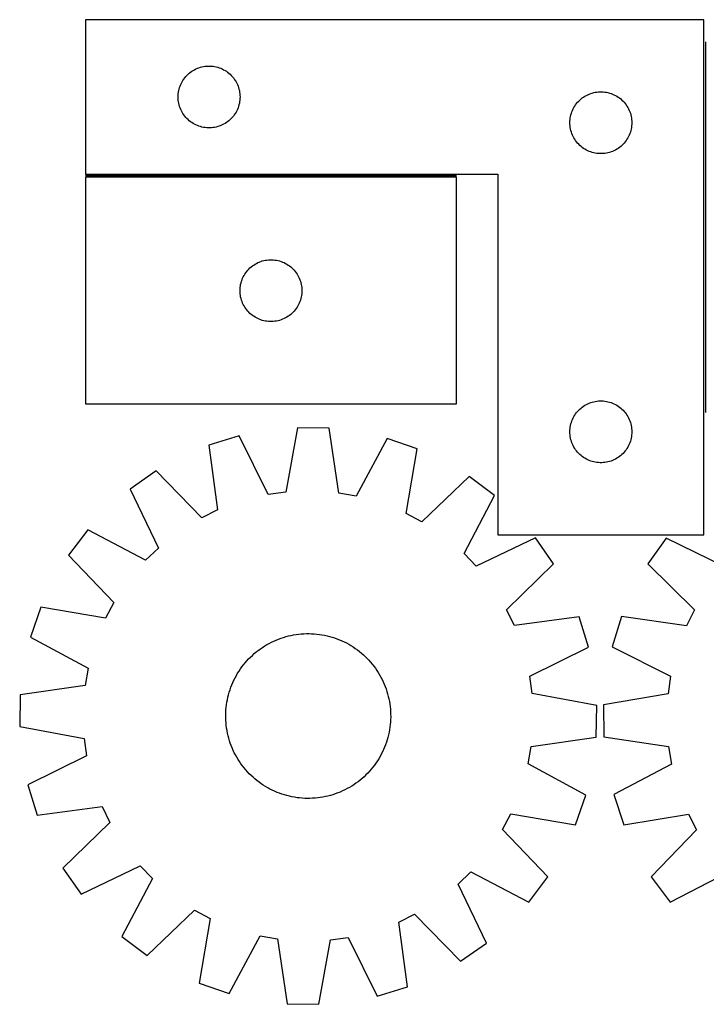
# Model space of a CAD drawing. Header units: millimetres. Extents: x 7 to 1493, y 7 to 485.
# Tile 1 of 5: x 7 to 339, y 7 to 485. Entities that reach past the tile are written whole.
import ezdxf

# ---------------------------------------------------------------- set-up
doc = ezdxf.new("R2010")
doc.units = ezdxf.units.MM
doc.layers.add('COMMON', color=5, linetype='CONTINUOUS', true_color=0x0000ff)
doc.layers.add('CUT', color=7, linetype='CONTINUOUS', true_color=0x000000)

msp = doc.modelspace()

# ---------------------------------------------------------------- linework, layer by layer
at = {"layer": 'COMMON'}
for p, q in [((339.101283, 474.459743), (339.101283, 294.459743)), ((218.351283, 409.418248), (38.351283, 409.418248))]:
    msp.add_line(p, q, dxfattribs=at)
at = {"layer": 'CUT'}
for p, q in [((338.351283, 485.168248), (38.351283, 485.168248)), ((38.351283, 485.168248), (38.351283, 410.168248)), ((338.351283, 235.168248), (338.351283, 485.168248)), ((88.162183, 458.676529), (88.742386, 459.186455)), ((88.742386, 459.186455), (89.348069, 459.665837)), ((89.348069, 459.665837), (89.977628, 460.113404)), ((89.977628, 460.113404), (90.629391, 460.527968)), ((90.629391, 460.527968), (91.301632, 460.90843)), ((91.301632, 460.90843), (91.992568, 461.253782)), ((91.992568, 461.253782), (92.700365, 461.563108)), ((92.700365, 461.563108), (93.423148, 461.835587)), ((93.423148, 461.835587), (94.158999, 462.070497)), ((94.158999, 462.070497), (94.905967, 462.267214)), ((94.905967, 462.267214), (95.662072, 462.425218)), ((95.662072, 462.425218), (96.425308, 462.544089)), ((96.425308, 462.544089), (97.193651, 462.623511)), ((97.193651, 462.623511), (97.965065, 462.663275)), ((97.965065, 462.663275), (98.737502, 462.663275)), ((98.737502, 462.663275), (99.508915, 462.623511)), ((99.508915, 462.623511), (100.277259, 462.544089)), ((100.277259, 462.544089), (101.040495, 462.425218)), ((101.040495, 462.425218), (101.7966, 462.267214)), ((101.7966, 462.267214), (102.543568, 462.070497)), ((102.543568, 462.070497), (103.279419, 461.835587)), ((103.279419, 461.835587), (104.002202, 461.563108)), ((104.002202, 461.563108), (104.709999, 461.253782)), ((104.709999, 461.253782), (105.400935, 460.90843)), ((105.400935, 460.90843), (106.073175, 460.527968)), ((106.073175, 460.527968), (106.724939, 460.113404)), ((106.724939, 460.113404), (107.354498, 459.665837)), ((107.354498, 459.665837), (107.960181, 459.186455)), ((107.960181, 459.186455), (108.540383, 458.676529)), ((84.60653, 453.675057), (84.933977, 454.374655)), ((84.933977, 454.374655), (85.297005, 455.056469)), ((85.297005, 455.056469), (85.69465, 455.718691)), ((85.69465, 455.718691), (86.125858, 456.359565)), ((86.125858, 456.359565), (86.589486, 456.977391)), ((86.589486, 456.977391), (87.084304, 457.57053)), ((87.084304, 457.57053), (87.609001, 458.137411)), ((87.609001, 458.137411), (88.162183, 458.676529)), ((108.540383, 458.676529), (109.093566, 458.137411)), ((109.093566, 458.137411), (109.618262, 457.57053)), ((109.618262, 457.57053), (110.113081, 456.977391)), ((110.113081, 456.977391), (110.576708, 456.359565)), ((110.576708, 456.359565), (111.007917, 455.718691)), ((111.007917, 455.718691), (111.405562, 455.056469)), ((111.405562, 455.056469), (111.76859, 454.374655)), ((111.76859, 454.374655), (112.096037, 453.675057)), ((83.371172, 448.44043), (83.430785, 449.210563)), ((83.430785, 449.210563), (83.529965, 449.976607)), ((83.529965, 449.976607), (83.668448, 450.736529)), ((83.668448, 450.736529), (83.845868, 451.488315)), ((83.845868, 451.488315), (84.061753, 452.229971)), ((84.061753, 452.229971), (84.315531, 452.95953)), ((84.315531, 452.95953), (84.60653, 453.675057)), ((112.096037, 453.675057), (112.387036, 452.95953)), ((112.387036, 452.95953), (112.640814, 452.229971)), ((112.640814, 452.229971), (112.856699, 451.488315)), ((112.856699, 451.488315), (113.034119, 450.736529)), ((113.034119, 450.736529), (113.172602, 449.976607)), ((113.172602, 449.976607), (113.271782, 449.210563)), ((113.271782, 449.210563), (113.331395, 448.44043)), ((282.700365, 449.063108), (283.423148, 449.335587)), ((283.423148, 449.335587), (284.158999, 449.570497)), ((284.158999, 449.570497), (284.905967, 449.767214)), ((284.905967, 449.767214), (285.662072, 449.925218)), ((285.662072, 449.925218), (286.425308, 450.044089)), ((286.425308, 450.044089), (287.193651, 450.123511)), ((287.193651, 450.123511), (287.965065, 450.163275)), ((287.965065, 450.163275), (288.737502, 450.163275)), ((288.737502, 450.163275), (289.508915, 450.123511)), ((289.508915, 450.123511), (290.277259, 450.044089)), ((290.277259, 450.044089), (291.040495, 449.925218)), ((291.040495, 449.925218), (291.7966, 449.767214)), ((291.7966, 449.767214), (292.543568, 449.570497)), ((292.543568, 449.570497), (293.279419, 449.335587)), ((293.279419, 449.335587), (294.002202, 449.063108)), ((83.351283, 447.668248), (83.371172, 448.44043)), ((83.371172, 446.896067), (83.351283, 447.668248)), ((83.430785, 446.125934), (83.371172, 446.896067)), ((83.529965, 445.35989), (83.430785, 446.125934)), ((83.668448, 444.599967), (83.529965, 445.35989)), ((83.845868, 443.848182), (83.668448, 444.599967)), ((113.034119, 444.599967), (112.856699, 443.848182)), ((113.172602, 445.35989), (113.034119, 444.599967)), ((113.271782, 446.125934), (113.172602, 445.35989)), ((113.331395, 446.896067), (113.271782, 446.125934)), ((113.331395, 448.44043), (113.351283, 447.668248)), ((113.351283, 447.668248), (113.331395, 446.896067)), ((276.125858, 443.859565), (276.589486, 444.477391)), ((276.589486, 444.477391), (277.084304, 445.07053)), ((277.084304, 445.07053), (277.609001, 445.637411)), ((277.609001, 445.637411), (278.162183, 446.176529)), ((278.162183, 446.176529), (278.742386, 446.686455)), ((278.742386, 446.686455), (279.348069, 447.165837)), ((279.348069, 447.165837), (279.977628, 447.613404)), ((279.977628, 447.613404), (280.629391, 448.027968)), ((280.629391, 448.027968), (281.301632, 448.40843)), ((281.301632, 448.40843), (281.992568, 448.753782)), ((281.992568, 448.753782), (282.700365, 449.063108)), ((294.002202, 449.063108), (294.709999, 448.753782)), ((294.709999, 448.753782), (295.400935, 448.40843)), ((295.400935, 448.40843), (296.073175, 448.027968)), ((296.073175, 448.027968), (296.724939, 447.613404)), ((296.724939, 447.613404), (297.354498, 447.165837)), ((297.354498, 447.165837), (297.960181, 446.686455)), ((297.960181, 446.686455), (298.540383, 446.176529)), ((298.540383, 446.176529), (299.093566, 445.637411)), ((299.093566, 445.637411), (299.618262, 445.07053)), ((299.618262, 445.07053), (300.113081, 444.477391)), ((300.113081, 444.477391), (300.576708, 443.859565)), ((84.061753, 443.106526), (83.845868, 443.848182)), ((84.315531, 442.376967), (84.061753, 443.106526)), ((84.60653, 441.66144), (84.315531, 442.376967)), ((84.933977, 440.961842), (84.60653, 441.66144)), ((85.297005, 440.280027), (84.933977, 440.961842)), ((85.69465, 439.617806), (85.297005, 440.280027)), ((86.125858, 438.976932), (85.69465, 439.617806)), ((111.007917, 439.617806), (110.576708, 438.976932)), ((111.405562, 440.280027), (111.007917, 439.617806)), ((111.76859, 440.961842), (111.405562, 440.280027)), ((112.096037, 441.66144), (111.76859, 440.961842)), ((112.387036, 442.376967), (112.096037, 441.66144)), ((112.640814, 443.106526), (112.387036, 442.376967)), ((112.856699, 443.848182), (112.640814, 443.106526)), ((273.845868, 438.988315), (274.061753, 439.729971)), ((274.061753, 439.729971), (274.315531, 440.45953)), ((274.315531, 440.45953), (274.60653, 441.175057)), ((274.60653, 441.175057), (274.933977, 441.874655)), ((274.933977, 441.874655), (275.297005, 442.556469)), ((275.297005, 442.556469), (275.69465, 443.218691)), ((275.69465, 443.218691), (276.125858, 443.859565)), ((300.576708, 443.859565), (301.007917, 443.218691)), ((301.007917, 443.218691), (301.405562, 442.556469)), ((301.405562, 442.556469), (301.76859, 441.874655)), ((301.76859, 441.874655), (302.096037, 441.175057)), ((302.096037, 441.175057), (302.387036, 440.45953)), ((302.387036, 440.45953), (302.640814, 439.729971)), ((302.640814, 439.729971), (302.856699, 438.988315)), ((86.589486, 438.359106), (86.125858, 438.976932)), ((87.084304, 437.765967), (86.589486, 438.359106)), ((87.609001, 437.199086), (87.084304, 437.765967)), ((88.162183, 436.659968), (87.609001, 437.199086)), ((88.742386, 436.150042), (88.162183, 436.659968)), ((89.348069, 435.67066), (88.742386, 436.150042)), ((89.977628, 435.223093), (89.348069, 435.67066)), ((90.629391, 434.808529), (89.977628, 435.223093)), ((106.724939, 435.223093), (106.073175, 434.808529)), ((107.354498, 435.67066), (106.724939, 435.223093)), ((107.960181, 436.150042), (107.354498, 435.67066)), ((108.540383, 436.659968), (107.960181, 436.150042)), ((109.093566, 437.199086), (108.540383, 436.659968)), ((109.618262, 437.765967), (109.093566, 437.199086)), ((110.113081, 438.359106), (109.618262, 437.765967)), ((110.576708, 438.976932), (110.113081, 438.359106)), ((273.351283, 435.168248), (273.371172, 435.94043)), ((273.371172, 434.396067), (273.351283, 435.168248)), ((273.371172, 435.94043), (273.430785, 436.710563)), ((273.430785, 436.710563), (273.529965, 437.476607)), ((273.529965, 437.476607), (273.668448, 438.236529)), ((273.668448, 438.236529), (273.845868, 438.988315)), ((302.856699, 438.988315), (303.034119, 438.236529)), ((303.034119, 438.236529), (303.172602, 437.476607)), ((303.172602, 437.476607), (303.271782, 436.710563)), ((303.271782, 436.710563), (303.331395, 435.94043)), ((303.331395, 435.94043), (303.351283, 435.168248)), ((303.351283, 435.168248), (303.331395, 434.396067)), ((91.301632, 434.428066), (90.629391, 434.808529)), ((91.992568, 434.082715), (91.301632, 434.428066)), ((92.700365, 433.773389), (91.992568, 434.082715)), ((93.423148, 433.50091), (92.700365, 433.773389)), ((94.158999, 433.266), (93.423148, 433.50091)), ((94.905967, 433.069283), (94.158999, 433.266)), ((95.662072, 432.911279), (94.905967, 433.069283)), ((96.425308, 432.792408), (95.662072, 432.911279)), ((97.193651, 432.712986), (96.425308, 432.792408)), ((97.965065, 432.673221), (97.193651, 432.712986)), ((98.737502, 432.673221), (97.965065, 432.673221)), ((99.508915, 432.712986), (98.737502, 432.673221)), ((100.277259, 432.792408), (99.508915, 432.712986)), ((101.040495, 432.911279), (100.277259, 432.792408)), ((101.7966, 433.069283), (101.040495, 432.911279)), ((102.543568, 433.266), (101.7966, 433.069283)), ((103.279419, 433.50091), (102.543568, 433.266)), ((104.002202, 433.773389), (103.279419, 433.50091)), ((104.709999, 434.082715), (104.002202, 433.773389)), ((105.400935, 434.428066), (104.709999, 434.082715)), ((106.073175, 434.808529), (105.400935, 434.428066)), ((273.430785, 433.625934), (273.371172, 434.396067)), ((273.529965, 432.85989), (273.430785, 433.625934)), ((273.668448, 432.099967), (273.529965, 432.85989)), ((273.845868, 431.348182), (273.668448, 432.099967)), ((274.061753, 430.606526), (273.845868, 431.348182)), ((274.315531, 429.876967), (274.061753, 430.606526)), ((302.640814, 430.606526), (302.387036, 429.876967)), ((302.856699, 431.348182), (302.640814, 430.606526)), ((303.034119, 432.099967), (302.856699, 431.348182)), ((303.172602, 432.85989), (303.034119, 432.099967)), ((303.271782, 433.625934), (303.172602, 432.85989)), ((303.331395, 434.396067), (303.271782, 433.625934)), ((274.60653, 429.16144), (274.315531, 429.876967)), ((274.933977, 428.461842), (274.60653, 429.16144)), ((275.297005, 427.780027), (274.933977, 428.461842)), ((275.69465, 427.117806), (275.297005, 427.780027)), ((276.125858, 426.476932), (275.69465, 427.117806)), ((276.589486, 425.859106), (276.125858, 426.476932)), ((277.084304, 425.265967), (276.589486, 425.859106)), ((300.113081, 425.859106), (299.618262, 425.265967)), ((300.576708, 426.476932), (300.113081, 425.859106)), ((301.007917, 427.117806), (300.576708, 426.476932)), ((301.405562, 427.780027), (301.007917, 427.117806)), ((301.76859, 428.461842), (301.405562, 427.780027)), ((302.096037, 429.16144), (301.76859, 428.461842)), ((302.387036, 429.876967), (302.096037, 429.16144)), ((277.609001, 424.699086), (277.084304, 425.265967)), ((278.162183, 424.159968), (277.609001, 424.699086)), ((278.742386, 423.650042), (278.162183, 424.159968)), ((279.348069, 423.17066), (278.742386, 423.650042)), ((279.977628, 422.723093), (279.348069, 423.17066)), ((280.629391, 422.308529), (279.977628, 422.723093)), ((281.301632, 421.928066), (280.629391, 422.308529)), ((281.992568, 421.582715), (281.301632, 421.928066)), ((282.700365, 421.273389), (281.992568, 421.582715)), ((283.423148, 421.00091), (282.700365, 421.273389)), ((284.158999, 420.766), (283.423148, 421.00091)), ((284.905967, 420.569283), (284.158999, 420.766)), ((285.662072, 420.411279), (284.905967, 420.569283)), ((291.7966, 420.569283), (291.040495, 420.411279)), ((292.543568, 420.766), (291.7966, 420.569283)), ((293.279419, 421.00091), (292.543568, 420.766)), ((294.002202, 421.273389), (293.279419, 421.00091)), ((294.709999, 421.582715), (294.002202, 421.273389)), ((295.400935, 421.928066), (294.709999, 421.582715)), ((296.073175, 422.308529), (295.400935, 421.928066)), ((296.724939, 422.723093), (296.073175, 422.308529)), ((297.354498, 423.17066), (296.724939, 422.723093)), ((297.960181, 423.650042), (297.354498, 423.17066)), ((298.540383, 424.159968), (297.960181, 423.650042)), ((299.093566, 424.699086), (298.540383, 424.159968)), ((299.618262, 425.265967), (299.093566, 424.699086)), ((286.425308, 420.292408), (285.662072, 420.411279)), ((287.193651, 420.212986), (286.425308, 420.292408)), ((287.965065, 420.173221), (287.193651, 420.212986)), ((288.737502, 420.173221), (287.965065, 420.173221)), ((289.508915, 420.212986), (288.737502, 420.173221)), ((290.277259, 420.292408), (289.508915, 420.212986)), ((291.040495, 420.411279), (290.277259, 420.292408)), ((38.351283, 410.168248), (238.351283, 410.168248)), ((218.351283, 408.668247), (38.351283, 408.668247)), ((38.351283, 408.668247), (38.351283, 298.668247)), ((218.351283, 298.668247), (218.351283, 408.668247)), ((238.351283, 410.168248), (238.351283, 235.168248)), ((123.423148, 367.835586), (124.158999, 368.070496)), ((124.158999, 368.070496), (124.905967, 368.267213)), ((124.905967, 368.267213), (125.662072, 368.425217)), ((125.662072, 368.425217), (126.425308, 368.544088)), ((126.425308, 368.544088), (127.193651, 368.62351)), ((127.193651, 368.62351), (127.965065, 368.663274)), ((127.965065, 368.663274), (128.737502, 368.663274)), ((128.737502, 368.663274), (129.508915, 368.62351)), ((129.508915, 368.62351), (130.277259, 368.544088)), ((130.277259, 368.544088), (131.040495, 368.425217)), ((131.040495, 368.425217), (131.7966, 368.267213)), ((131.7966, 368.267213), (132.543568, 368.070496)), ((132.543568, 368.070496), (133.279419, 367.835586)), ((116.589486, 362.97739), (117.084304, 363.570529)), ((117.084304, 363.570529), (117.609001, 364.13741)), ((117.609001, 364.13741), (118.162183, 364.676528)), ((118.162183, 364.676528), (118.742386, 365.186454)), ((118.742386, 365.186454), (119.348069, 365.665836)), ((119.348069, 365.665836), (119.977628, 366.113403)), ((119.977628, 366.113403), (120.629391, 366.527967)), ((120.629391, 366.527967), (121.301632, 366.908429)), ((121.301632, 366.908429), (121.992568, 367.253781)), ((121.992568, 367.253781), (122.700365, 367.563107)), ((122.700365, 367.563107), (123.423148, 367.835586)), ((133.279419, 367.835586), (134.002202, 367.563107)), ((134.002202, 367.563107), (134.709999, 367.253781)), ((134.709999, 367.253781), (135.400935, 366.908429)), ((135.400935, 366.908429), (136.073175, 366.527967)), ((136.073175, 366.527967), (136.724939, 366.113403)), ((136.724939, 366.113403), (137.354498, 365.665836)), ((137.354498, 365.665836), (137.960181, 365.186454)), ((137.960181, 365.186454), (138.540383, 364.676528)), ((138.540383, 364.676528), (139.093566, 364.13741)), ((139.093566, 364.13741), (139.618262, 363.570529)), ((139.618262, 363.570529), (140.113081, 362.97739)), ((114.061753, 358.22997), (114.315531, 358.959529)), ((114.315531, 358.959529), (114.60653, 359.675056)), ((114.60653, 359.675056), (114.933977, 360.374654)), ((114.933977, 360.374654), (115.297005, 361.056468)), ((115.297005, 361.056468), (115.69465, 361.71869)), ((115.69465, 361.71869), (116.125858, 362.359564)), ((116.125858, 362.359564), (116.589486, 362.97739)), ((140.113081, 362.97739), (140.576708, 362.359564)), ((140.576708, 362.359564), (141.007917, 361.71869)), ((141.007917, 361.71869), (141.405562, 361.056468)), ((141.405562, 361.056468), (141.76859, 360.374654)), ((141.76859, 360.374654), (142.096037, 359.675056)), ((142.096037, 359.675056), (142.387036, 358.959529)), ((142.387036, 358.959529), (142.640814, 358.22997)), ((113.351283, 353.668247), (113.371172, 354.440429)), ((113.371172, 352.896066), (113.351283, 353.668247)), ((113.371172, 354.440429), (113.430785, 355.210562)), ((113.430785, 355.210562), (113.529965, 355.976606)), ((113.529965, 355.976606), (113.668448, 356.736528)), ((113.668448, 356.736528), (113.845868, 357.488314)), ((113.845868, 357.488314), (114.061753, 358.22997)), ((142.640814, 358.22997), (142.856699, 357.488314)), ((142.856699, 357.488314), (143.034119, 356.736528)), ((143.034119, 356.736528), (143.172602, 355.976606)), ((143.172602, 355.976606), (143.271782, 355.210562)), ((143.271782, 355.210562), (143.331395, 354.440429)), ((143.331395, 354.440429), (143.351283, 353.668247)), ((143.351283, 353.668247), (143.331395, 352.896066)), ((113.430785, 352.125933), (113.371172, 352.896066)), ((113.529965, 351.359889), (113.430785, 352.125933)), ((113.668448, 350.599966), (113.529965, 351.359889)), ((113.845868, 349.848181), (113.668448, 350.599966)), ((114.061753, 349.106525), (113.845868, 349.848181)), ((114.315531, 348.376966), (114.061753, 349.106525)), ((142.640814, 349.106525), (142.387036, 348.376966)), ((142.856699, 349.848181), (142.640814, 349.106525)), ((143.034119, 350.599966), (142.856699, 349.848181)), ((143.172602, 351.359889), (143.034119, 350.599966)), ((143.271782, 352.125933), (143.172602, 351.359889)), ((143.331395, 352.896066), (143.271782, 352.125933)), ((114.60653, 347.661439), (114.315531, 348.376966)), ((114.933977, 346.961841), (114.60653, 347.661439)), ((115.297005, 346.280026), (114.933977, 346.961841)), ((115.69465, 345.617805), (115.297005, 346.280026)), ((116.125858, 344.976931), (115.69465, 345.617805)), ((116.589486, 344.359105), (116.125858, 344.976931)), ((117.084304, 343.765966), (116.589486, 344.359105)), ((140.113081, 344.359105), (139.618262, 343.765966)), ((140.576708, 344.976931), (140.113081, 344.359105)), ((141.007917, 345.617805), (140.576708, 344.976931)), ((141.405562, 346.280026), (141.007917, 345.617805)), ((141.76859, 346.961841), (141.405562, 346.280026)), ((142.096037, 347.661439), (141.76859, 346.961841)), ((142.387036, 348.376966), (142.096037, 347.661439)), ((117.609001, 343.199085), (117.084304, 343.765966)), ((118.162183, 342.659967), (117.609001, 343.199085)), ((118.742386, 342.150041), (118.162183, 342.659967)), ((119.348069, 341.670659), (118.742386, 342.150041)), ((119.977628, 341.223092), (119.348069, 341.670659)), ((120.629391, 340.808528), (119.977628, 341.223092)), ((121.301632, 340.428065), (120.629391, 340.808528)), ((121.992568, 340.082714), (121.301632, 340.428065)), ((122.700365, 339.773388), (121.992568, 340.082714)), ((123.423148, 339.500909), (122.700365, 339.773388)), ((124.158999, 339.265999), (123.423148, 339.500909)), ((124.905967, 339.069282), (124.158999, 339.265999)), ((132.543568, 339.265999), (131.7966, 339.069282)), ((133.279419, 339.500909), (132.543568, 339.265999)), ((134.002202, 339.773388), (133.279419, 339.500909)), ((134.709999, 340.082714), (134.002202, 339.773388)), ((135.400935, 340.428065), (134.709999, 340.082714)), ((136.073175, 340.808528), (135.400935, 340.428065)), ((136.724939, 341.223092), (136.073175, 340.808528)), ((137.354498, 341.670659), (136.724939, 341.223092)), ((137.960181, 342.150041), (137.354498, 341.670659)), ((138.540383, 342.659967), (137.960181, 342.150041)), ((139.093566, 343.199085), (138.540383, 342.659967)), ((139.618262, 343.765966), (139.093566, 343.199085)), ((125.662072, 338.911278), (124.905967, 339.069282)), ((126.425308, 338.792407), (125.662072, 338.911278)), ((127.193651, 338.712985), (126.425308, 338.792407)), ((127.965065, 338.67322), (127.193651, 338.712985)), ((128.737502, 338.67322), (127.965065, 338.67322)), ((129.508915, 338.712985), (128.737502, 338.67322)), ((130.277259, 338.792407), (129.508915, 338.712985)), ((131.040495, 338.911278), (130.277259, 338.792407)), ((131.7966, 339.069282), (131.040495, 338.911278)), ((38.351283, 298.668247), (218.351283, 298.668247)), ((278.162183, 296.176529), (278.742386, 296.686455)), ((278.742386, 296.686455), (279.348069, 297.165837)), ((279.348069, 297.165837), (279.977628, 297.613404)), ((279.977628, 297.613404), (280.629391, 298.027968)), ((280.629391, 298.027968), (281.301632, 298.40843)), ((281.301632, 298.40843), (281.992568, 298.753782)), ((281.992568, 298.753782), (282.700365, 299.063108)), ((282.700365, 299.063108), (283.423148, 299.335587)), ((283.423148, 299.335587), (284.158999, 299.570497)), ((284.158999, 299.570497), (284.905967, 299.767214)), ((284.905967, 299.767214), (285.662072, 299.925218)), ((285.662072, 299.925218), (286.425308, 300.044089)), ((286.425308, 300.044089), (287.193651, 300.123511)), ((287.193651, 300.123511), (287.965065, 300.163275)), ((287.965065, 300.163275), (288.737502, 300.163275)), ((288.737502, 300.163275), (289.508915, 300.123511)), ((289.508915, 300.123511), (290.277259, 300.044089)), ((290.277259, 300.044089), (291.040495, 299.925218)), ((291.040495, 299.925218), (291.7966, 299.767214)), ((291.7966, 299.767214), (292.543568, 299.570497)), ((292.543568, 299.570497), (293.279419, 299.335587)), ((293.279419, 299.335587), (294.002202, 299.063108)), ((294.002202, 299.063108), (294.709999, 298.753782)), ((294.709999, 298.753782), (295.400935, 298.40843)), ((295.400935, 298.40843), (296.073175, 298.027968)), ((296.073175, 298.027968), (296.724939, 297.613404)), ((296.724939, 297.613404), (297.354498, 297.165837)), ((297.354498, 297.165837), (297.960181, 296.686455)), ((297.960181, 296.686455), (298.540383, 296.176529)), ((274.60653, 291.175057), (274.933977, 291.874655)), ((274.933977, 291.874655), (275.297005, 292.556469)), ((275.297005, 292.556469), (275.69465, 293.218691)), ((275.69465, 293.218691), (276.125858, 293.859565)), ((276.125858, 293.859565), (276.589486, 294.477391)), ((276.589486, 294.477391), (277.084304, 295.07053)), ((277.084304, 295.07053), (277.609001, 295.637411)), ((277.609001, 295.637411), (278.162183, 296.176529)), ((298.540383, 296.176529), (299.093566, 295.637411)), ((299.093566, 295.637411), (299.618262, 295.07053)), ((299.618262, 295.07053), (300.113081, 294.477391)), ((300.113081, 294.477391), (300.576708, 293.859565)), ((300.576708, 293.859565), (301.007917, 293.218691)), ((301.007917, 293.218691), (301.405562, 292.556469)), ((301.405562, 292.556469), (301.76859, 291.874655)), ((301.76859, 291.874655), (302.096037, 291.175057)), ((141.272327, 287.146063), (135.560277, 255.899508)), ((156.655826, 286.865861), (141.272327, 287.146063)), ((161.226187, 255.432017), (156.655826, 286.865861)), ((273.371172, 285.94043), (273.430785, 286.710563)), ((273.430785, 286.710563), (273.529965, 287.476607)), ((273.529965, 287.476607), (273.668448, 288.236529)), ((273.668448, 288.236529), (273.845868, 288.988315)), ((273.845868, 288.988315), (274.061753, 289.729971)), ((274.061753, 289.729971), (274.315531, 290.45953)), ((274.315531, 290.45953), (274.60653, 291.175057)), ((302.096037, 291.175057), (302.387036, 290.45953)), ((302.387036, 290.45953), (302.640814, 289.729971)), ((302.640814, 289.729971), (302.856699, 288.988315)), ((302.856699, 288.988315), (303.034119, 288.236529)), ((303.034119, 288.236529), (303.172602, 287.476607)), ((303.172602, 287.476607), (303.271782, 286.710563)), ((303.271782, 286.710563), (303.331395, 285.94043)), ((113.008211, 283.195679), (98.291047, 278.708404)), ((127.068474, 254.712636), (113.008211, 283.195679)), ((273.351283, 285.168248), (273.371172, 285.94043)), ((273.371172, 284.396067), (273.351283, 285.168248)), ((273.430785, 283.625934), (273.371172, 284.396067)), ((273.529965, 282.85989), (273.430785, 283.625934)), ((273.668448, 282.099967), (273.529965, 282.85989)), ((273.845868, 281.348182), (273.668448, 282.099967)), ((303.034119, 282.099967), (302.856699, 281.348182)), ((303.172602, 282.85989), (303.034119, 282.099967)), ((303.271782, 283.625934), (303.172602, 282.85989)), ((303.331395, 284.396067), (303.271782, 283.625934)), ((303.331395, 285.94043), (303.351283, 285.168248)), ((303.351283, 285.168248), (303.331395, 284.396067)), ((98.291047, 278.708404), (102.514281, 247.226043)), ((184.757334, 281.888807), (169.669135, 253.936688)), ((199.301324, 276.868557), (184.757334, 281.888807)), ((274.061753, 280.606526), (273.845868, 281.348182)), ((274.315531, 279.876967), (274.061753, 280.606526)), ((274.60653, 279.16144), (274.315531, 279.876967)), ((274.933977, 278.461842), (274.60653, 279.16144)), ((275.297005, 277.780027), (274.933977, 278.461842)), ((275.69465, 277.117806), (275.297005, 277.780027)), ((301.405562, 277.780027), (301.007917, 277.117806)), ((301.76859, 278.461842), (301.405562, 277.780027)), ((302.096037, 279.16144), (301.76859, 278.461842)), ((302.387036, 279.876967), (302.096037, 279.16144)), ((302.640814, 280.606526), (302.387036, 279.876967)), ((302.856699, 281.348182), (302.640814, 280.606526)), ((193.934403, 245.560875), (199.301324, 276.868557)), ((276.125858, 276.476932), (275.69465, 277.117806)), ((276.589486, 275.859106), (276.125858, 276.476932)), ((277.084304, 275.265967), (276.589486, 275.859106)), ((277.609001, 274.699086), (277.084304, 275.265967)), ((278.162183, 274.159968), (277.609001, 274.699086)), ((278.742386, 273.650042), (278.162183, 274.159968)), ((279.348069, 273.17066), (278.742386, 273.650042)), ((279.977628, 272.723093), (279.348069, 273.17066)), ((280.629391, 272.308529), (279.977628, 272.723093)), ((296.724939, 272.723093), (296.073175, 272.308529)), ((297.354498, 273.17066), (296.724939, 272.723093)), ((297.960181, 273.650042), (297.354498, 273.17066)), ((298.540383, 274.159968), (297.960181, 273.650042)), ((299.093566, 274.699086), (298.540383, 274.159968)), ((299.618262, 275.265967), (299.093566, 274.699086)), ((300.113081, 275.859106), (299.618262, 275.265967)), ((300.576708, 276.476932), (300.113081, 275.859106)), ((301.007917, 277.117806), (300.576708, 276.476932)), ((281.301632, 271.928066), (280.629391, 272.308529)), ((281.992568, 271.582715), (281.301632, 271.928066)), ((282.700365, 271.273389), (281.992568, 271.582715)), ((283.423148, 271.00091), (282.700365, 271.273389)), ((284.158999, 270.766), (283.423148, 271.00091)), ((284.905967, 270.569283), (284.158999, 270.766)), ((285.662072, 270.411279), (284.905967, 270.569283)), ((286.425308, 270.292408), (285.662072, 270.411279)), ((287.193651, 270.212986), (286.425308, 270.292408)), ((287.965065, 270.173221), (287.193651, 270.212986)), ((288.737502, 270.173221), (287.965065, 270.173221)), ((289.508915, 270.212986), (288.737502, 270.173221)), ((290.277259, 270.292408), (289.508915, 270.212986)), ((291.040495, 270.411279), (290.277259, 270.292408)), ((291.7966, 270.569283), (291.040495, 270.411279)), ((292.543568, 270.766), (291.7966, 270.569283)), ((293.279419, 271.00091), (292.543568, 270.766)), ((294.002202, 271.273389), (293.279419, 271.00091)), ((294.709999, 271.582715), (294.002202, 271.273389)), ((295.400935, 271.928066), (294.709999, 271.582715)), ((296.073175, 272.308529), (295.400935, 271.928066)), ((72.631011, 266.217273), (60.0208, 257.401768)), ((94.80486, 243.47315), (72.631011, 266.217273)), ((224.489452, 263.451254), (201.502042, 241.529718)), ((236.770265, 254.182372), (224.489452, 263.451254)), ((60.0208, 257.401768), (73.765918, 228.765314)), ((135.560277, 255.899508), (127.068474, 254.712636)), ((169.669135, 253.936688), (161.226187, 255.432017)), ((221.991415, 226.065467), (236.770265, 254.182372)), ((102.514281, 247.226043), (94.80486, 243.47315)), ((201.502042, 241.529718), (193.934403, 245.560875)), ((39.476627, 237.592609), (30.207745, 225.311796)), ((67.593532, 222.813759), (39.476627, 237.592609)), ((238.351283, 235.168248), (338.351283, 235.168248)), ((256.579424, 233.638198), (227.942971, 219.89308)), ((265.39493, 221.027988), (256.579424, 233.638198)), ((320.014337, 233.621982), (311.10288, 221.079395)), ((348.54509, 219.658784), (320.014337, 233.621982)), ((30.207745, 225.311796), (52.12928, 202.324385)), ((73.765918, 228.765314), (67.593532, 222.813759)), ((227.942971, 219.89308), (221.991415, 226.065467)), ((242.650806, 198.854138), (265.39493, 221.027988)), ((311.10288, 221.079395), (333.677168, 198.732667)), ((52.12928, 202.324385), (48.098123, 194.756747)), ((16.790442, 200.123668), (11.770191, 185.579678)), ((48.098123, 194.756747), (16.790442, 200.123668)), ((246.4037, 191.144718), (242.650806, 198.854138)), ((333.677168, 198.732667), (329.865566, 191.052103)), ((277.886061, 195.367951), (246.4037, 191.144718)), ((282.373335, 180.650788), (277.886061, 195.367951)), ((298.416342, 195.515405), (293.816915, 180.832905)), ((329.865566, 191.052103), (298.416342, 195.515405)), ((136.87258, 186.084959), (138.097419, 186.365631)), ((138.097419, 186.365631), (139.330469, 186.607691)), ((139.330469, 186.607691), (140.570515, 186.810901)), ((140.570515, 186.810901), (141.816331, 186.97506)), ((141.816331, 186.97506), (143.066689, 187.100005)), ((143.066689, 187.100005), (144.320355, 187.185615)), ((144.320355, 187.185615), (145.576091, 187.231803)), ((145.576091, 187.231803), (146.832659, 187.238525)), ((146.832659, 187.238525), (148.088817, 187.205774)), ((148.088817, 187.205774), (149.343327, 187.133582)), ((149.343327, 187.133582), (150.59495, 187.022021)), ((150.59495, 187.022021), (151.842452, 186.871201)), ((151.842452, 186.871201), (153.0846, 186.681269)), ((153.0846, 186.681269), (154.32017, 186.452415)), ((154.32017, 186.452415), (155.547942, 186.184864)), ((11.770191, 185.579678), (39.722311, 170.491478)), ((125.336237, 181.233986), (126.414395, 181.879417)), ((126.414395, 181.879417), (127.512295, 182.490663)), ((127.512295, 182.490663), (128.628853, 183.067122)), ((128.628853, 183.067122), (129.762967, 183.608225)), ((129.762967, 183.608225), (130.913518, 184.113437)), ((130.913518, 184.113437), (132.079371, 184.582261)), ((132.079371, 184.582261), (133.259374, 185.014232)), ((133.259374, 185.014232), (134.452363, 185.408926)), ((134.452363, 185.408926), (135.657161, 185.765952)), ((135.657161, 185.765952), (136.87258, 186.084959)), ((155.547942, 186.184864), (156.766703, 185.878879)), ((156.766703, 185.878879), (157.975253, 185.534763)), ((157.975253, 185.534763), (159.172396, 185.152855)), ((159.172396, 185.152855), (160.356954, 184.733533)), ((160.356954, 184.733533), (161.527755, 184.27721)), ((161.527755, 184.27721), (162.683645, 183.784336)), ((162.683645, 183.784336), (163.823483, 183.255398)), ((163.823483, 183.255398), (164.946145, 182.690918)), ((164.946145, 182.690918), (166.050522, 182.091452)), ((166.050522, 182.091452), (167.135524, 181.457593)), ((119.339947, 176.681481), (120.278066, 177.517506)), ((120.278066, 177.517506), (121.241983, 178.323652)), ((121.241983, 178.323652), (122.230746, 179.099122)), ((122.230746, 179.099122), (123.24338, 179.843153)), ((123.24338, 179.843153), (124.278884, 180.555008)), ((124.278884, 180.555008), (125.336237, 181.233986)), ((167.135524, 181.457593), (168.200081, 180.789966)), ((168.200081, 180.789966), (169.243142, 180.08923)), ((169.243142, 180.08923), (170.263677, 179.356077)), ((170.263677, 179.356077), (171.26068, 178.591229)), ((171.26068, 178.591229), (172.233167, 177.795443)), ((172.233167, 177.795443), (173.180177, 176.969502)), ((173.180177, 176.969502), (174.100777, 176.114223)), ((253.890292, 166.590524), (282.373335, 180.650788)), ((293.816915, 180.832905), (322.191858, 166.555742)), ((114.302921, 171.086021), (115.067769, 172.083024)), ((115.067769, 172.083024), (115.863556, 173.05551)), ((115.863556, 173.05551), (116.689496, 174.002521)), ((116.689496, 174.002521), (117.544776, 174.923121)), ((117.544776, 174.923121), (118.42855, 175.816401)), ((118.42855, 175.816401), (119.339947, 176.681481)), ((174.100777, 176.114223), (174.994058, 175.230448)), ((174.994058, 175.230448), (175.859137, 174.319052)), ((175.859137, 174.319052), (176.695163, 173.380932)), ((176.695163, 173.380932), (177.501308, 172.417015)), ((177.501308, 172.417015), (178.276779, 171.428252)), ((39.722311, 170.491478), (38.226982, 162.048531)), ((111.567546, 166.872865), (112.201405, 167.957868)), ((112.201405, 167.957868), (112.869032, 169.022424)), ((112.869032, 169.022424), (113.569768, 170.065485)), ((113.569768, 170.065485), (114.302921, 171.086021)), ((178.276779, 171.428252), (179.020809, 170.415619)), ((179.020809, 170.415619), (179.732664, 169.380115)), ((179.732664, 169.380115), (180.411642, 168.322762)), ((180.411642, 168.322762), (181.057073, 167.244603)), ((181.057073, 167.244603), (181.66832, 166.146703)), ((109.381789, 162.350099), (109.874663, 163.505989)), ((109.874663, 163.505989), (110.403601, 164.645827)), ((110.403601, 164.645827), (110.968081, 165.768489)), ((110.968081, 165.768489), (111.567546, 166.872865)), ((181.66832, 166.146703), (182.244779, 165.030145)), ((182.244779, 165.030145), (182.785881, 163.896031)), ((182.785881, 163.896031), (183.291094, 162.74548)), ((183.291094, 162.74548), (183.759917, 161.579628)), ((255.077164, 158.098722), (253.890292, 166.590524)), ((322.191858, 166.555742), (320.940233, 158.073242)), ((38.226982, 162.048531), (6.793138, 157.47817)), ((107.780119, 157.589047), (108.124235, 158.797596)), ((108.124235, 158.797596), (108.506143, 159.99474)), ((108.506143, 159.99474), (108.925465, 161.179297)), ((108.925465, 161.179297), (109.381789, 162.350099)), ((183.759917, 161.579628), (184.191889, 160.399625)), ((184.191889, 160.399625), (184.586582, 159.206635)), ((184.586582, 159.206635), (184.943609, 158.001837)), ((184.943609, 158.001837), (185.262615, 156.786419)), ((286.323719, 152.386671), (255.077164, 158.098722)), ((320.940233, 158.073242), (289.651008, 152.59975)), ((6.793138, 157.47817), (6.512935, 142.094671)), ((106.787798, 152.664796), (106.977729, 153.906944)), ((106.977729, 153.906944), (107.206583, 155.142514)), ((107.206583, 155.142514), (107.474135, 156.370285)), ((107.474135, 156.370285), (107.780119, 157.589047)), ((185.262615, 156.786419), (185.543287, 155.56158)), ((185.543287, 155.56158), (185.785347, 154.328529)), ((185.785347, 154.328529), (185.988557, 153.088484)), ((185.988557, 153.088484), (186.152716, 151.842667)), ((106.420473, 147.655002), (106.453224, 148.911161)), ((106.453224, 148.911161), (106.525416, 150.165671)), ((106.525416, 150.165671), (106.636977, 151.417294)), ((106.636977, 151.417294), (106.787798, 152.664796)), ((186.152716, 151.842667), (186.277662, 150.592309)), ((186.277662, 150.592309), (186.363271, 149.338643)), ((186.363271, 149.338643), (186.409459, 148.082907)), ((286.043517, 137.003172), (286.323719, 152.386671)), ((289.651008, 152.59975), (289.813835, 137.214561)), ((106.427195, 146.398435), (106.420473, 147.655002)), ((106.473384, 145.142699), (106.427195, 146.398435)), ((106.558993, 143.889033), (106.473384, 145.142699)), ((106.683939, 142.638675), (106.558993, 143.889033)), ((186.311239, 144.315671), (186.199678, 143.064048)), ((186.38343, 145.570181), (186.311239, 144.315671)), ((186.416181, 146.82634), (186.38343, 145.570181)), ((186.409459, 148.082907), (186.416181, 146.82634)), ((6.512935, 142.094671), (37.759491, 136.38262)), ((106.848098, 141.392858), (106.683939, 142.638675)), ((107.051307, 140.152813), (106.848098, 141.392858)), ((107.293368, 138.919762), (107.051307, 140.152813)), ((107.574039, 137.694924), (107.293368, 138.919762)), ((185.630072, 139.338828), (185.36252, 138.111057)), ((185.858926, 140.574398), (185.630072, 139.338828)), ((186.048857, 141.816547), (185.858926, 140.574398)), ((186.199678, 143.064048), (186.048857, 141.816547)), ((37.759491, 136.38262), (38.946363, 127.890818)), ((107.893046, 136.479505), (107.574039, 137.694924)), ((108.250072, 135.274707), (107.893046, 136.479505)), ((108.644766, 134.081717), (108.250072, 135.274707)), ((109.076738, 132.901714), (108.644766, 134.081717)), ((184.330512, 134.486602), (183.911189, 133.302045)), ((184.712419, 135.683746), (184.330512, 134.486602)), ((185.056535, 136.892295), (184.712419, 135.683746)), ((185.36252, 138.111057), (185.056535, 136.892295)), ((254.609673, 132.432811), (286.043517, 137.003172)), ((289.813835, 137.214561), (321.211895, 132.404512)), ((109.545561, 131.735862), (109.076738, 132.901714)), ((110.050773, 130.585311), (109.545561, 131.735862)), ((110.591876, 129.451197), (110.050773, 130.585311)), ((111.168335, 128.334639), (110.591876, 129.451197)), ((182.433054, 129.835515), (181.868574, 128.712853)), ((182.961992, 130.975353), (182.433054, 129.835515)), ((183.454866, 132.131244), (182.961992, 130.975353)), ((183.911189, 133.302045), (183.454866, 132.131244)), ((253.114344, 123.989864), (254.609673, 132.432811)), ((321.211895, 132.404512), (322.642766, 123.950402)), ((38.946363, 127.890818), (10.46332, 113.830555)), ((111.779582, 127.236739), (111.168335, 128.334639)), ((112.425012, 126.158581), (111.779582, 127.236739)), ((113.103991, 125.101227), (112.425012, 126.158581)), ((113.815846, 124.065723), (113.103991, 125.101227)), ((179.266887, 124.415857), (178.533733, 123.395321)), ((179.967623, 125.458918), (179.266887, 124.415857)), ((180.63525, 126.523475), (179.967623, 125.458918)), ((181.269108, 127.608477), (180.63525, 126.523475)), ((181.868574, 128.712853), (181.269108, 127.608477)), ((114.559876, 123.05309), (113.815846, 124.065723)), ((115.335346, 122.064327), (114.559876, 123.05309)), ((116.141492, 121.10041), (115.335346, 122.064327)), ((116.977517, 120.16229), (116.141492, 121.10041)), ((117.842597, 119.250894), (116.977517, 120.16229)), ((175.291879, 119.558221), (174.408105, 118.664941)), ((176.147158, 120.478821), (175.291879, 119.558221)), ((176.973099, 121.425832), (176.147158, 120.478821)), ((177.768886, 122.398318), (176.973099, 121.425832)), ((178.533733, 123.395321), (177.768886, 122.398318)), ((281.066463, 108.901664), (253.114344, 123.989864)), ((322.642766, 123.950402), (294.576346, 109.075899)), ((118.735878, 118.36712), (117.842597, 119.250894)), ((119.656477, 117.51184), (118.735878, 118.36712)), ((120.603488, 116.685899), (119.656477, 117.51184)), ((121.575975, 115.890113), (120.603488, 116.685899)), ((122.572978, 115.125265), (121.575975, 115.890113)), ((123.593513, 114.392112), (122.572978, 115.125265)), ((170.605908, 115.38222), (169.593275, 114.63819)), ((171.594671, 116.15769), (170.605908, 115.38222)), ((172.558588, 116.963836), (171.594671, 116.15769)), ((173.496708, 117.799861), (172.558588, 116.963836)), ((174.408105, 118.664941), (173.496708, 117.799861)), ((10.46332, 113.830555), (14.950594, 99.113391)), ((124.636574, 113.691376), (123.593513, 114.392112)), ((125.701131, 113.023749), (124.636574, 113.691376)), ((126.786133, 112.38989), (125.701131, 113.023749)), ((127.89051, 111.790425), (126.786133, 112.38989)), ((129.013171, 111.225944), (127.89051, 111.790425)), ((130.15301, 110.697006), (129.013171, 111.225944)), ((131.3089, 110.204132), (130.15301, 110.697006)), ((132.479701, 109.747809), (131.3089, 110.204132)), ((161.923136, 110.367905), (160.757284, 109.899081)), ((163.073687, 110.873117), (161.923136, 110.367905)), ((164.207801, 111.41422), (163.073687, 110.873117)), ((165.324359, 111.990679), (164.207801, 111.41422)), ((166.422259, 112.601925), (165.324359, 111.990679)), ((167.500418, 113.247356), (166.422259, 112.601925)), ((168.557771, 113.926334), (167.500418, 113.247356)), ((169.593275, 114.63819), (168.557771, 113.926334)), ((133.664258, 109.328487), (132.479701, 109.747809)), ((134.861402, 108.946579), (133.664258, 109.328487)), ((136.069951, 108.602463), (134.861402, 108.946579)), ((137.288713, 108.296478), (136.069951, 108.602463)), ((138.516485, 108.028927), (137.288713, 108.296478)), ((139.752054, 107.800073), (138.516485, 108.028927)), ((140.994203, 107.610142), (139.752054, 107.800073)), ((142.241704, 107.459321), (140.994203, 107.610142)), ((143.493328, 107.34776), (142.241704, 107.459321)), ((144.747838, 107.275568), (143.493328, 107.34776)), ((146.003996, 107.242817), (144.747838, 107.275568)), ((147.260564, 107.249539), (146.003996, 107.242817)), ((148.5163, 107.295728), (147.260564, 107.249539)), ((149.769966, 107.381337), (148.5163, 107.295728)), ((151.020324, 107.506283), (149.769966, 107.381337)), ((152.26614, 107.670441), (151.020324, 107.506283)), ((153.506186, 107.873651), (152.26614, 107.670441)), ((154.739236, 108.115711), (153.506186, 107.873651)), ((155.964075, 108.396383), (154.739236, 108.115711)), ((157.179493, 108.71539), (155.964075, 108.396383)), ((158.384292, 109.072416), (157.179493, 108.71539)), ((159.577281, 109.46711), (158.384292, 109.072416)), ((160.757284, 109.899081), (159.577281, 109.46711)), ((276.046213, 94.357675), (281.066463, 108.901664)), ((294.576346, 109.075899), (299.485489, 94.494031)), ((14.950594, 99.113391), (46.432955, 103.336624)), ((46.432955, 103.336624), (50.185848, 95.627204)), ((50.185848, 95.627204), (27.441725, 73.453354)), ((240.707375, 92.156957), (244.738531, 99.724595)), ((244.738531, 99.724595), (276.046213, 94.357675)), ((299.485489, 94.494031), (330.833206, 99.621937)), ((330.833206, 99.621937), (334.806509, 92.023764)), ((262.62891, 69.169546), (240.707375, 92.156957)), ((334.806509, 92.023764), (312.710231, 69.20427)), ((27.441725, 73.453354), (36.257231, 60.843144)), ((36.257231, 60.843144), (64.893684, 74.588262)), ((64.893684, 74.588262), (70.84524, 68.415875)), ((70.84524, 68.415875), (56.066389, 40.298971)), ((219.070736, 65.716028), (225.243123, 71.667583)), ((225.243123, 71.667583), (253.360028, 56.888733)), ((253.360028, 56.888733), (262.62891, 69.169546)), ((312.710231, 69.20427), (321.885148, 56.853098)), ((321.885148, 56.853098), (350.113989, 71.417004)), ((232.815855, 37.079574), (219.070736, 65.716028)), ((68.347203, 31.030089), (91.334613, 52.951624)), ((91.334613, 52.951624), (98.902251, 48.920467)), ((98.902251, 48.920467), (93.535331, 17.612786)), ((190.322374, 47.255299), (198.031795, 51.008192)), ((198.031795, 51.008192), (220.205644, 28.264069)), ((194.545608, 15.772938), (190.322374, 47.255299)), ((56.066389, 40.298971), (68.347203, 31.030089)), ((108.07932, 12.592535), (123.16752, 40.544654)), ((123.16752, 40.544654), (131.610468, 39.049325)), ((131.610468, 39.049325), (136.180829, 7.615481)), ((151.564327, 7.335279), (157.276378, 38.581835)), ((157.276378, 38.581835), (165.76818, 39.768706)), ((165.76818, 39.768706), (179.828444, 11.285663)), ((220.205644, 28.264069), (232.815855, 37.079574)), ((93.535331, 17.612786), (108.07932, 12.592535)), ((179.828444, 11.285663), (194.545608, 15.772938)), ((136.180829, 7.615481), (151.564327, 7.335279))]:
    msp.add_line(p, q, dxfattribs=at)

doc.saveas('drawing.dxf')
